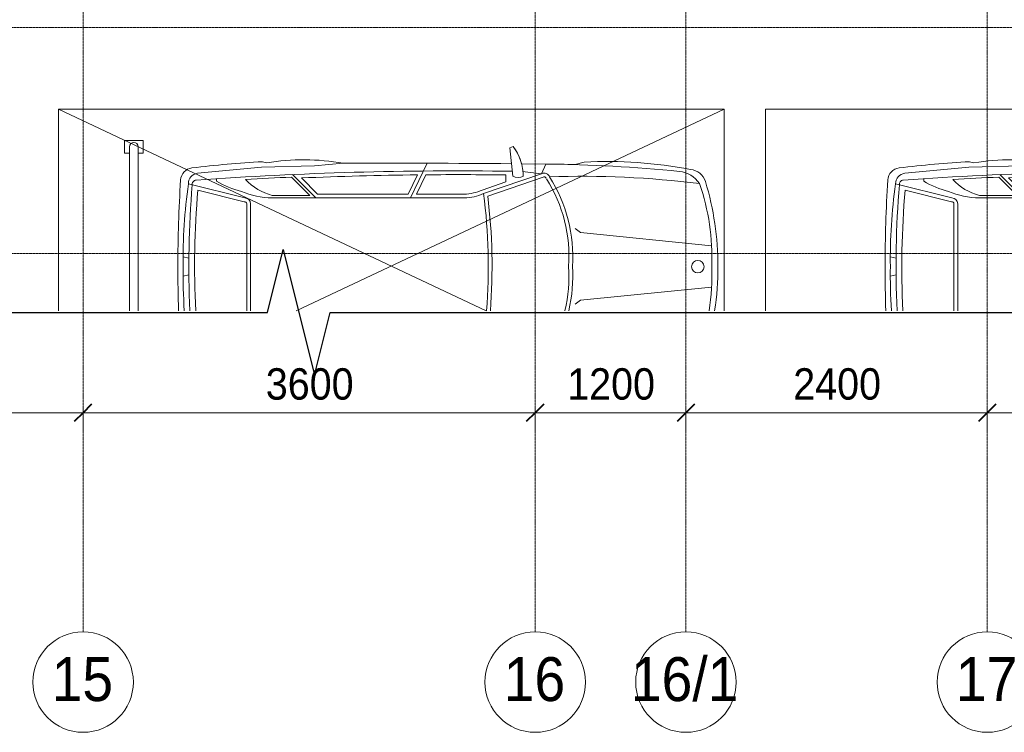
# Model space of a CAD drawing. Header units: millimetres. Extents: x 2030 to 82082, y 1212 to 75363.
# Tile 5 of 23: x 38280 to 46120, y 34284 to 39962. Entities that reach past the tile are written whole.
import ezdxf

# ---------------------------------------------------------------- set-up
doc = ezdxf.new("R2010")
doc.units = ezdxf.units.MM
doc.linetypes.add('ADSK_Линия сетки', pattern=[25, 20, -2.5, 0, -2.5])
doc.linetypes.add('Линия сетки', pattern=[25, 20, -2.5, 0, -2.5])
for name, color, linetype, lineweight in [('Оси', 7, 'Continuous', 9), ('Парковка', 7, 'Continuous', 18), ('Размеры', 7, 'Continuous', 9), ('Размеры-100', 7, 'Continuous', 9), ('Элементы узлов', 7, 'Continuous', 18)]:
    doc.layers.add(name, color=color, linetype=linetype, lineweight=lineweight)
doc.styles.add('Arial', font='arial.ttf', dxfattribs={"width": 0.9, "height": 250})
doc.styles.add('Arial_1', font='arial.ttf', dxfattribs={"width": 0.9, "height": 350})
doc.dimstyles.new('Основной_2_5_мм', dxfattribs={"dimscale": 304.8, "dimtxt": 255.06485, "dimasz": 0.463911, "dimexe": 0.492126, "dimexo": 0.492126, "dimgap": 0.098425, "dimtad": 1, "dimdec": 0, "dimdsep": 46, "dimtxsty": 'Arial', "dimblk1": 'OBLIQUE', "dimblk2": 'OBLIQUE', "dimsah": 1, "dimcen": 0.09, "dimdle": 0.492126, "dimazin": 2, "dimtfac": 1, "dimtdec": 4, "dimtix": 1, "dimtmove": 0, "dimatfit": 3, "dimfxl": 1, "dimtvp": 1, "dimtolj": 1, "dimtzin": 0, "dimlwd": 20, "dimlwe": 20, "dimarcsym": 2})

# ---------------------------------------------------------------- blocks, each defined once
blk = doc.blocks.new('199_Парковочные места 3 класса и МГН - Средний класс-5604848-МКСС_LB01_-7_650__Кабельные конструкции под К2')
at = {"layer": 'Парковка', "color": 253, "true_color": 0xaaaaaa}
for p, q in [((0, -5300), (0, 0)), ((0, 0), (1606.6, 0)), ((1606.6, -5300), (0, -5300))]:
    blk.add_line(p, q, dxfattribs=at)
at = {"layer": 'Элементы узлов', "color": 253, "true_color": 0xaaaaaa}
for p, q in [((983.8, -1142.3), (1089.6, -98.7)), ((1523.8, -1142.3), (1418.1, -98.7)), ((422.3, -1114.3), (442.5, -1185.5)), ((422.3, -1114.3), (442.5, -1185.5)), ((952.8, -1185.7), (983.8, -1142.3)), ((1554.8, -1185.7), (1523.8, -1142.3)), ((435.9, -1612.5), (437.8, -1418.4)), ((437.8, -1418.4), (435.9, -1612.5)), ((515.3, -1452.5), (437.8, -1418.4)), ((515.3, -1452.5), (496.7, -1604.6)), ((515.3, -1452.5), (672.7, -1914.3)), ((542.8, -1440), (693.3, -1881.5)), ((297.9, -1678.4), (307.5, -1706.8)), ((297.9, -1678.4), (307.5, -1706.8)), ((307.5, -1706.8), (535.8, -1682.8)), ((307.5, -1706.8), (435.2, -1693.4)), ((580.4, -1736.3), (524.7, -1736.3)), ((580.4, -1736.3), (644.8, -1925.3)), ((677.7, -2069.4), (677.7, -2449.4)), ((707.7, -2069.1), (707.7, -3598.1)), ((707.7, -2497.5), (431.5, -2362.6)), ((677.7, -2449.4), (523.4, -2374)), ((677.7, -2516.2), (524, -2441.1)), ((677.7, -2516.2), (677.7, -3236.7)), ((453.3, -3259.9), (431.6, -3033.4)), ((462.6, -3681.8), (453.3, -3259.9)), ((707.7, -3249.1), (521.7, -3435.1)), ((677.7, -3236.7), (548.7, -3365.7)), ((687.7, -3297.4), (542, -3443)), ((687.7, -3297.4), (687.7, -3598.1)), ((419.2, -3675.6), (428.5, -3641.5)), ((428.5, -3641.5), (419.2, -3675.6)), ((511.9, -4192.1), (462.6, -3681.8)), ((707.7, -3817), (596, -4265.1)), ((737.9, -3819.8), (645.9, -4188.9)), ((1253.8, -3770.9), (753.8, -3770.9)), ((1253.8, -3800.9), (753.8, -3800.9)), ((1253.8, -3770.9), (1606.6, -3770.9)), ((1253.8, -3800.9), (1606.6, -3800.9)), ((574.3, -4041.7), (555, -4041.7)), ((1188.1, -4261.3), (1176.6, -4307.4)), ((1319.5, -4261.3), (1331, -4307.4))]:
    blk.add_line(p, q, dxfattribs=at)
blk.add_circle((1255.7, -208.4), 49.6, dxfattribs=at)
for centre, radius, start, end in [((1253.8, -2377.4), 2329.4, 90.0001, 106.87163), ((1253.8, -2377.4), 2329.4, 90.0001, 106.87163), ((1253.8, -2377.4), 2329.4, 81.28841, 89.9999), ((1253.8, -2377.4), 2329.4, 81.28841, 89.9999), ((617.5, -279.1), 136.8, 106.87163, 175.06646), ((617.5, -279.1), 136.8, 106.87163, 175.06646), ((1178.2, -1868.5), 1772, 87.55356, 109.28685), ((1329.5, -1868.5), 1772, 80.99866, 92.44644), ((710.3, -375.7), 214.7, 123.15565, 174.25868), ((8357.7, -1141), 7822.1, 173.06091, 181.81947), ((3990.7, -937.1), 3572.9, 169.19502, 182.84297), ((3990.7, -937.1), 3572.9, 169.19502, 182.84297), ((12318.1, -1542.7), 11881, 174.25868, 179.4003), ((12318.1, -1542.7), 11881, 178.27689, 179.4003), ((1172.2, -2380), 1175.5, 86.01808, 122.56229), ((1172.2, -2380), 1145.5, 85.91361, 122.56229), ((1335.5, -2380), 1175.5, 76.65575, 93.98192), ((1335.5, -2380), 1145.5, 76.30217, 94.08639), ((555, -1431.5), 44.9, 110.13727, 207.92346), ((555, -1431.5), 14.9, 110.13727, 214.65666), ((545.7, -2019.9), 421.9, 91.34489, 125.96656), ((545.7, -2019.9), 421.9, 105.08018, 125.96656), ((444.1, -1640.4), 100.9, 335.18442, 24.81558), ((122294.8, -2693.9), 121863.7, 179.529578, 180.159624), ((122294.8, -2693.9), 121863.7, 179.529578, 180.159624), ((29999.8, -2117.9), 29507.5, 179.16337, 184.05433), ((29999.8, -2117.9), 29477.5, 179.25824, 180.49792), ((1253.8, -6444.6), 4567.5, 85.56878, 97.30888), ((1253.8, -6444.6), 4597.5, 85.59772, 97.00333), ((308.1, -2077.9), 369.7, 1.31708, 24.38604), ((308.1, -2077.9), 399.7, 1.26668, 24.1731), ((29999.8, -2117.9), 29477.5, 180.62835, 182.42614), ((2197.9, -3346.5), 1793.9, 169.94924, 189.46651), ((2197.9, -3346.5), 1793.9, 169.94924, 189.46651), ((29999.8, -2117.9), 29487.5, 182.57574, 183.2896), ((270, -3491.9), 431, 312.44171, 345.73967), ((104.4, -3598.1), 603.3, 335.9999, 0.0001), ((9206.1, -3181.8), 8800.8, 183.21671, 186.88355), ((9206.1, -3181.8), 8800.8, 183.21671, 186.88355), ((753.8, -3817), 46.1, 90, 180), ((753.8, -3817), 16.1, 90, 189.78728), ((-103, -3648.4), 783.2, 329.85536, 345.58144), ((592.6, -4184.1), 81.1, 185.69288, 272.42286), ((599.8, -4201.7), 33.8, 184.05433, 277.09501), ((1253.8, 2688.8), 6904.6, 264.9489, 272.92888), ((571.1, -4224.2), 103.1, 186.88355, 266.35928), ((571.1, -4224.2), 103.1, 186.88355, 266.35928), ((1185.4, -179.7), 4127.7, 261.79078, 270.94992), ((1253.8, 3792.2), 8053.7, 265.37189, 272.5105), ((1322.3, -179.7), 4127.7, 269.05008, 273.9509), ((1249.8, 6442.3), 10791.2, 266.35928, 270.02128), ((1249.8, 6442.3), 10791.2, 266.35928, 270.02128), ((1257.8, 6442.3), 10791.2, 269.97872, 271.85196), ((1257.8, 6442.3), 10791.2, 269.97872, 271.85196)]:
    blk.add_arc(centre, radius, start, end, dxfattribs=at)
blk = doc.blocks.new('199_Парковочные места 3 класса и МГН - Средний класс-5604847-МКСС_LB01_-7_650__Кабельные конструкции под К2')
at = {"layer": 'Парковка', "color": 253, "true_color": 0xaaaaaa}
for p, q in [((0, 0), (1606.6, -3405.9)), ((0, -5300), (0, 0)), ((0, 0), (1606.6, 0)), ((0, -5300), (1606.6, -1894.1)), ((250, -4625), (250, -4775)), ((250, -4625), (350, -4625)), ((350, -4625), (350, -4665)), ((300, -4665), (1606.6, -4665)), ((250, -4775), (350, -4775)), ((300, -4735), (1606.6, -4735)), ((350, -4735), (350, -4775)), ((1606.6, -5300), (0, -5300))]:
    blk.add_line(p, q, dxfattribs=at)
blk.add_arc((300, -4700), 35, 90, 270, dxfattribs=at)
at = {"layer": 'Элементы узлов', "color": 253, "true_color": 0xaaaaaa}
for p, q in [((983.8, -1142.3), (1089.6, -98.7)), ((1523.8, -1142.3), (1418.1, -98.7)), ((422.3, -1114.3), (442.5, -1185.5)), ((422.3, -1114.3), (442.5, -1185.5)), ((952.8, -1185.7), (983.8, -1142.3)), ((1554.8, -1185.7), (1523.8, -1142.3)), ((435.9, -1612.5), (437.8, -1418.4)), ((437.8, -1418.4), (435.9, -1612.5)), ((515.3, -1452.5), (437.8, -1418.4)), ((515.3, -1452.5), (496.7, -1604.6)), ((515.3, -1452.5), (672.7, -1914.3)), ((542.8, -1440), (693.3, -1881.5)), ((297.9, -1678.4), (307.5, -1706.8)), ((297.9, -1678.4), (307.5, -1706.8)), ((307.5, -1706.8), (535.8, -1682.8)), ((307.5, -1706.8), (435.2, -1693.4)), ((580.4, -1736.3), (524.7, -1736.3)), ((580.4, -1736.3), (644.8, -1925.3)), ((677.7, -2069.4), (677.7, -2449.4)), ((707.7, -2069.1), (707.7, -3598.1)), ((707.7, -2497.5), (431.5, -2362.6)), ((677.7, -2449.4), (523.4, -2374)), ((677.7, -2516.2), (524, -2441.1)), ((677.7, -2516.2), (677.7, -3236.7)), ((453.3, -3259.9), (431.6, -3033.4)), ((462.6, -3681.8), (453.3, -3259.9)), ((707.7, -3249.1), (521.7, -3435.1)), ((677.7, -3236.7), (548.7, -3365.7)), ((687.7, -3297.4), (542, -3443)), ((687.7, -3297.4), (687.7, -3598.1)), ((419.2, -3675.6), (428.5, -3641.5)), ((428.5, -3641.5), (419.2, -3675.6)), ((511.9, -4192.1), (462.6, -3681.8)), ((707.7, -3817), (596, -4265.1)), ((737.9, -3819.8), (645.9, -4188.9)), ((1253.8, -3770.9), (753.8, -3770.9)), ((1253.8, -3800.9), (753.8, -3800.9)), ((1253.8, -3770.9), (1606.6, -3770.9)), ((1253.8, -3800.9), (1606.6, -3800.9)), ((574.3, -4041.7), (555, -4041.7)), ((1188.1, -4261.3), (1176.6, -4307.4)), ((1319.5, -4261.3), (1331, -4307.4))]:
    blk.add_line(p, q, dxfattribs=at)
blk.add_circle((1255.7, -208.4), 49.6, dxfattribs=at)
for centre, radius, start, end in [((1253.8, -2377.4), 2329.4, 90.0001, 106.87163), ((1253.8, -2377.4), 2329.4, 90.0001, 106.87163), ((1253.8, -2377.4), 2329.4, 81.28841, 89.9999), ((1253.8, -2377.4), 2329.4, 81.28841, 89.9999), ((617.5, -279.1), 136.8, 106.87163, 175.06646), ((617.5, -279.1), 136.8, 106.87163, 175.06646), ((1178.2, -1868.5), 1772, 87.55356, 109.28685), ((1329.5, -1868.5), 1772, 80.99866, 92.44644), ((710.3, -375.7), 214.7, 123.15565, 174.25868), ((8357.7, -1141), 7822.1, 173.06091, 181.81947), ((3990.7, -937.1), 3572.9, 169.19502, 182.84297), ((3990.7, -937.1), 3572.9, 169.19502, 182.84297), ((12318.1, -1542.7), 11881, 174.25868, 179.4003), ((12318.1, -1542.7), 11881, 178.27689, 179.4003), ((1172.2, -2380), 1175.5, 86.01808, 122.56229), ((1172.2, -2380), 1145.5, 85.91361, 122.56229), ((1335.5, -2380), 1175.5, 76.65575, 93.98192), ((1335.5, -2380), 1145.5, 76.30217, 94.08639), ((555, -1431.5), 44.9, 110.13727, 207.92346), ((555, -1431.5), 14.9, 110.13727, 214.65666), ((545.7, -2019.9), 421.9, 91.34489, 125.96656), ((545.7, -2019.9), 421.9, 105.08018, 125.96656), ((444.1, -1640.4), 100.9, 335.18442, 24.81558), ((122294.8, -2693.9), 121863.7, 179.529578, 180.159624), ((122294.8, -2693.9), 121863.7, 179.529578, 180.159624), ((29999.8, -2117.9), 29507.5, 179.16337, 184.05433), ((29999.8, -2117.9), 29477.5, 179.25824, 180.49792), ((1253.8, -6444.6), 4567.5, 85.56878, 97.30888), ((1253.8, -6444.6), 4597.5, 85.59772, 97.00333), ((308.1, -2077.9), 369.7, 1.31708, 24.38604), ((308.1, -2077.9), 399.7, 1.26668, 24.1731), ((29999.8, -2117.9), 29477.5, 180.62835, 182.42614), ((2197.9, -3346.5), 1793.9, 169.94924, 189.46651), ((2197.9, -3346.5), 1793.9, 169.94924, 189.46651), ((29999.8, -2117.9), 29487.5, 182.57574, 183.2896), ((270, -3491.9), 431, 312.44171, 345.73967), ((104.4, -3598.1), 603.3, 335.9999, 0.0001), ((9206.1, -3181.8), 8800.8, 183.21671, 186.88355), ((9206.1, -3181.8), 8800.8, 183.21671, 186.88355), ((753.8, -3817), 46.1, 90, 180), ((753.8, -3817), 16.1, 90, 189.78728), ((-103, -3648.4), 783.2, 329.85536, 345.58144), ((592.6, -4184.1), 81.1, 185.69288, 272.42286), ((599.8, -4201.7), 33.8, 184.05433, 277.09501), ((1253.8, 2688.8), 6904.6, 264.9489, 272.92888), ((571.1, -4224.2), 103.1, 186.88355, 266.35928), ((571.1, -4224.2), 103.1, 186.88355, 266.35928), ((1185.4, -179.7), 4127.7, 261.79078, 270.94992), ((1253.8, 3792.2), 8053.7, 265.37189, 272.5105), ((1322.3, -179.7), 4127.7, 269.05008, 273.9509), ((1249.8, 6442.3), 10791.2, 266.35928, 270.02128), ((1249.8, 6442.3), 10791.2, 266.35928, 270.02128), ((1257.8, 6442.3), 10791.2, 269.97872, 271.85196), ((1257.8, 6442.3), 10791.2, 269.97872, 271.85196)]:
    blk.add_arc(centre, radius, start, end, dxfattribs=at)
blk = doc.blocks.new('135_SLK_GD_AR_rvt-1-МКСС_LB01_-7_650__Кабельные конструкции под К2')
at = {"layer": 'Парковка', "color": 253, "lineweight": 18, "true_color": 0xaaaaaa, "rotation": 269.9999999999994}
for name, p in [('199_Парковочные места 3 класса и МГН - Средний класс-5604847-МКСС_LB01_-7_650__Кабельные конструкции под К2', (69853.5, 39250)), ('199_Парковочные места 3 класса и МГН - Средний класс-5604848-МКСС_LB01_-7_650__Кабельные конструкции под К2', (75485, 39250))]:
    blk.add_blockref(name, p, dxfattribs=at)
blk = doc.blocks.new('Ось сетки - Круг_Ø8 мм-6577-МКСС_LB01_-7_650__Кабельные конструкции под К2')
at = {"layer": 'Оси', "lineweight": 20}
for start, end in [(360, 180), (180, 360)]:
    blk.add_arc((0, 0), 4, start, end, dxfattribs=at)
blk = doc.blocks.new('DIMBLOCK1-МКСС_LB01_-7_650__Кабельные конструкции под К2')
at = {"layer": 'Размеры-100', "lineweight": 40, "transparency": 16777216}
for p, q in [((45985, 36830.3), (46055.7, 36901)), ((49585, 36830.3), (49655.7, 36901)), ((45985, 36830.3), (45914.3, 36759.6)), ((49585, 36830.3), (49514.3, 36759.6))]:
    blk.add_line(p, q, dxfattribs=at)
at = {"layer": 'Размеры-100', "lineweight": 20, "transparency": 16777216}
for p, q in [((45985, 36830.3), (45985, 36880.3)), ((49585, 36830.3), (49585, 36880.3)), ((49585, 36830.3), (45985, 36830.3)), ((45985, 36830.3), (45985, 36680.3)), ((49585, 36830.3), (49585, 36680.3))]:
    blk.add_line(p, q, dxfattribs=at)
at = {"layer": 'Размеры-100', "color": 0, "lineweight": 20, "transparency": 16777216, "insert": (47439.7, 37184.9), "char_height": 250, "width": 828.765, "attachment_point": 1, "line_spacing_factor": 0.941778, "style": 'Arial'}
blk.add_mtext('3600', dxfattribs=at)
blk = doc.blocks.new('_Oblique')
at = {"color": 0, "linetype": 'ByBlock', "lineweight": -2}
blk.add_line((-0.5, -0.5), (0.5, 0.5), dxfattribs=at)
blk = doc.blocks.new('DIMBLOCK2-МКСС_LB01_-7_650__Кабельные конструкции под К2')
at = {"layer": 'Размеры-100', "lineweight": 40, "transparency": 16777216}
for p, q in [((43585, 36830.3), (43655.7, 36901)), ((45985, 36830.3), (46055.7, 36901)), ((43585, 36830.3), (43514.3, 36759.6)), ((45985, 36830.3), (45914.3, 36759.6))]:
    blk.add_line(p, q, dxfattribs=at)
at = {"layer": 'Размеры-100', "lineweight": 20, "transparency": 16777216}
for p, q in [((43585, 36830.3), (43585, 36880.3)), ((45985, 36830.3), (45985, 36880.3)), ((45985, 36830.3), (43585, 36830.3)), ((43585, 36830.3), (43585, 36680.3)), ((45985, 36830.3), (45985, 36680.3))]:
    blk.add_line(p, q, dxfattribs=at)
at = {"layer": 'Размеры-100', "color": 0, "lineweight": 20, "transparency": 16777216, "insert": (44439.7, 37184.9), "char_height": 250, "width": 828.765, "attachment_point": 1, "line_spacing_factor": 0.941778, "style": 'Arial'}
blk.add_mtext('2400', dxfattribs=at)
blk = doc.blocks.new('DIMBLOCK3-МКСС_LB01_-7_650__Кабельные конструкции под К2')
at = {"layer": 'Размеры-100', "lineweight": 40, "transparency": 16777216}
for p, q in [((42385, 36830.3), (42455.7, 36901)), ((43585, 36830.3), (43655.7, 36901)), ((42385, 36830.3), (42314.3, 36759.6)), ((43585, 36830.3), (43514.3, 36759.6))]:
    blk.add_line(p, q, dxfattribs=at)
at = {"layer": 'Размеры-100', "lineweight": 20, "transparency": 16777216}
for p, q in [((42385, 36830.3), (42385, 36880.3)), ((43585, 36830.3), (43585, 36880.3)), ((43585, 36830.3), (42385, 36830.3)), ((42385, 36830.3), (42385, 36680.3)), ((43585, 36830.3), (43585, 36680.3))]:
    blk.add_line(p, q, dxfattribs=at)
at = {"layer": 'Размеры-100', "color": 0, "lineweight": 20, "transparency": 16777216, "insert": (42639.7, 37184.9), "char_height": 250, "width": 828.765, "attachment_point": 1, "line_spacing_factor": 0.941778, "style": 'Arial'}
blk.add_mtext('1200', dxfattribs=at)
blk = doc.blocks.new('DIMBLOCK4-МКСС_LB01_-7_650__Кабельные конструкции под К2')
at = {"layer": 'Размеры-100', "lineweight": 40, "transparency": 16777216}
for p, q in [((38785, 36830.3), (38855.7, 36901)), ((42385, 36830.3), (42455.7, 36901)), ((38785, 36830.3), (38714.3, 36759.6)), ((42385, 36830.3), (42314.3, 36759.6))]:
    blk.add_line(p, q, dxfattribs=at)
at = {"layer": 'Размеры-100', "lineweight": 20, "transparency": 16777216}
for p, q in [((38785, 36830.3), (38785, 36880.3)), ((42385, 36830.3), (42385, 36880.3)), ((42385, 36830.3), (38785, 36830.3)), ((38785, 36830.3), (38785, 36680.3)), ((42385, 36830.3), (42385, 36680.3))]:
    blk.add_line(p, q, dxfattribs=at)
at = {"layer": 'Размеры-100', "color": 0, "lineweight": 20, "transparency": 16777216, "insert": (40239.7, 37184.9), "char_height": 250, "width": 828.765, "attachment_point": 1, "line_spacing_factor": 0.941778, "style": 'Arial'}
blk.add_mtext('3600', dxfattribs=at)
blk = doc.blocks.new('DIMBLOCK5-МКСС_LB01_-7_650__Кабельные конструкции под К2')
at = {"layer": 'Размеры-100', "lineweight": 40, "transparency": 16777216}
for p, q in [((36485, 36830.3), (36555.7, 36901)), ((38785, 36830.3), (38855.7, 36901)), ((36485, 36830.3), (36414.3, 36759.6)), ((38785, 36830.3), (38714.3, 36759.6))]:
    blk.add_line(p, q, dxfattribs=at)
at = {"layer": 'Размеры-100', "lineweight": 20, "transparency": 16777216}
for p, q in [((36485, 36830.3), (36485, 36880.3)), ((38785, 36830.3), (38785, 36880.3)), ((38785, 36830.3), (36485, 36830.3)), ((36485, 36830.3), (36485, 36680.3)), ((38785, 36830.3), (38785, 36680.3))]:
    blk.add_line(p, q, dxfattribs=at)
at = {"layer": 'Размеры-100', "color": 0, "lineweight": 20, "transparency": 16777216, "insert": (37289.7, 37184.9), "char_height": 250, "width": 828.765, "attachment_point": 1, "line_spacing_factor": 0.941778, "style": 'Arial'}
blk.add_mtext('2300', dxfattribs=at)
blk = doc.blocks.new('*U115')
at = {"color": 0, "linetype": 'ByBlock', "lineweight": -2, "ltscale": 0.5}
blk.add_lwpolyline([(-2.5, 0), (93.385, 0), (94.635, 5), (97.135, -5), (98.385, 0), (194.27, 0)], dxfattribs=at)

msp = doc.modelspace()

# ---------------------------------------------------------------- linework, layer by layer
at = {"layer": 'Оси', "linetype": 'Линия сетки'}
for p, q in [((38784.996, 35083.774), (38784.996, 62955.385)), ((42384.996, 35083.774), (42384.996, 62955.385)), ((43584.996, 35083.774), (43584.996, 62955.385)), ((45984.996, 35083.774), (45984.996, 62955.385))]:
    msp.add_line(p, q, dxfattribs=at)
at = {"layer": 'Оси', "linetype": 'ADSK_Линия сетки'}
for p, q in [((52657.947, 39900), (28243.181, 39900)), ((52657.947, 38100), (28243.181, 38100))]:
    msp.add_line(p, q, dxfattribs=at)

# ---------------------------------------------------------------- block references
at = {"xscale": 100, "yscale": 100, "zscale": 100}
msp.add_blockref('*U115', (30914.708, 37630.122), dxfattribs=at)
at = {"lineweight": 5}
msp.add_blockref('135_SLK_GD_AR_rvt-1-МКСС_LB01_-7_650__Кабельные конструкции под К2', (-25965.004, 0), dxfattribs=at)
at = {"layer": 'Оси', "lineweight": 20, "xscale": 99.99999999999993, "yscale": 99.99999999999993, "zscale": 99.99999999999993}
for p in [(38784.996, 34683.774), (42384.996, 34683.774), (43584.996, 34683.774), (45984.996, 34683.774)]:
    msp.add_blockref('Ось сетки - Круг_Ø8 мм-6577-МКСС_LB01_-7_650__Кабельные конструкции под К2', p, dxfattribs=at)

# ---------------------------------------------------------------- texts
at = {"layer": 'Оси', "char_height": 350, "attachment_point": 1, "style": 'Arial_1'}
for s, insert, width in [('16/1', (43146.765, 34882.724), 1060.63256), ('15', (38534.415, 34882.724), 606.07575), ('16', (42134.415, 34882.724), 606.07575), ('17', (45734.415, 34882.724), 606.07575)]:
    msp.add_mtext(s, dxfattribs=dict(at, insert=insert, width=width))

# ---------------------------------------------------------------- dimensions: what is measured, and where the dimension line sits
at = {"layer": 'Размеры', "lineweight": 20}
for base, p1, p2, override, picture, middle in [((36484.996, 36830.296), (38784.996, 36730.311), (36484.996, 36730.311), {"dimpost": '<>', "dimfxl": 2300}, 'DIMBLOCK5-МКСС_LB01_-7_650__Кабельные конструкции под К2', (37634.996, 36988.024)), ((38784.996, 36830.296), (42384.996, 36730.311), (38784.996, 36730.311), {"dimpost": '<>', "dimfxl": 3600}, 'DIMBLOCK4-МКСС_LB01_-7_650__Кабельные конструкции под К2', (40584.996, 36988.024)), ((42384.996, 36830.296), (43584.996, 36730.311), (42384.996, 36730.311), {"dimpost": '<>', "dimfxl": 1200}, 'DIMBLOCK3-МКСС_LB01_-7_650__Кабельные конструкции под К2', (42984.996, 36987.939)), ((43584.996, 36830.296), (45984.996, 36730.311), (43584.996, 36730.311), {"dimpost": '<>', "dimfxl": 2400}, 'DIMBLOCK2-МКСС_LB01_-7_650__Кабельные конструкции под К2', (44784.996, 36987.939)), ((45984.996, 36830.296), (49584.996, 36730.311), (45984.996, 36730.311), {"dimpost": '<>', "dimfxl": 3600}, 'DIMBLOCK1-МКСС_LB01_-7_650__Кабельные конструкции под К2', (47784.996, 36988.024))]:
    dim = msp.add_linear_dim(base=base, p1=p1, p2=p2, dimstyle='Основной_2_5_мм', override=override, dxfattribs=at)
    dim.commit()
    dim.dimension.update_dxf_attribs({"geometry": picture, "text_midpoint": middle})

doc.saveas('drawing.dxf')
